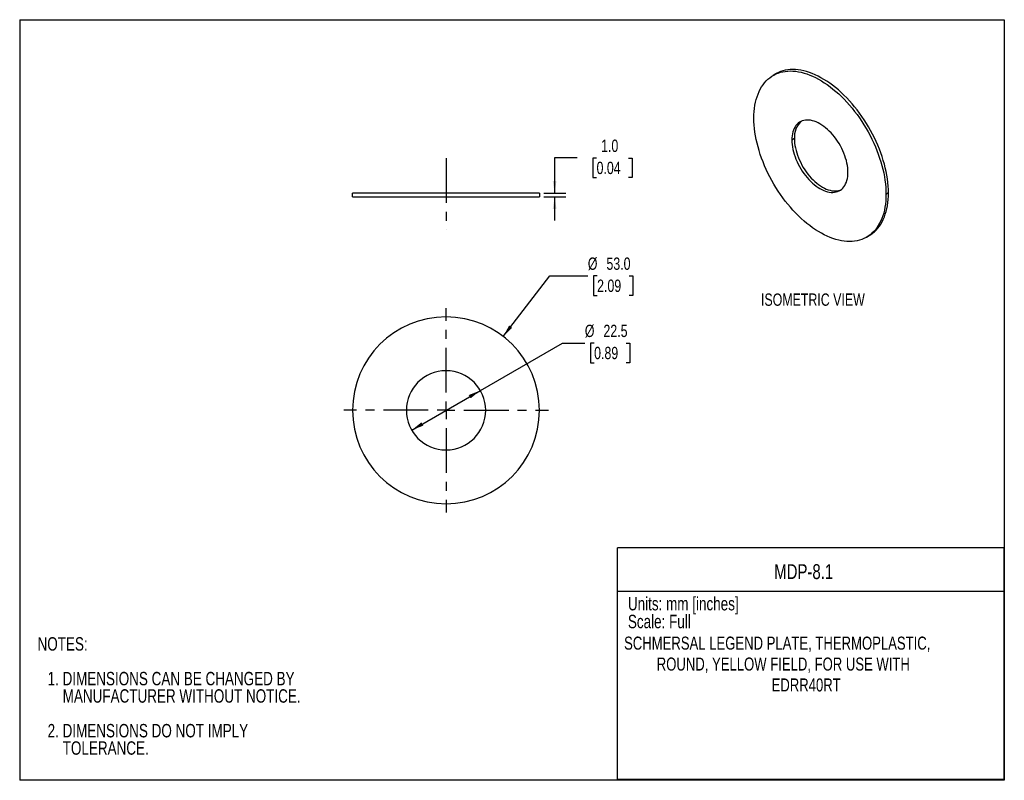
# Model space of a CAD drawing. Header units: millimetres. Extents: x 0 to 279, y 0 to 216.
import ezdxf
from ezdxf.enums import TextEntityAlignment as Align

# ---------------------------------------------------------------- set-up
doc = ezdxf.new("R2010")
doc.units = ezdxf.units.MM
doc.linetypes.add('CENTERX2', pattern=[20.32, 12.7, -2.54, 2.54, -2.54])
doc.layers.add('CENTER', color=40, linetype='CENTERX2')
doc.layers.add('DIMENSIONS', color=140, linetype='Continuous', lineweight=25)
doc.layers.add('TEXT', color=140, linetype='Continuous', lineweight=25)
doc.styles.add('SLDTEXTSTYLE0', font='TXT', dxfattribs={"width": 0.75})
doc.dimstyles.new('SLDDIMSTYLE0', dxfattribs={"dimtxt": 3.5, "dimasz": 3.5, "dimexe": 0, "dimexo": 0.0625, "dimgap": 0.875, "dimtad": 0, "dimtih": 1, "dimtoh": 1, "dimdec": 1, "dimrnd": 1e-09, "dimzin": 4, "dimdsep": 46, "dimtxsty": 'SLDTEXTSTYLE0', "dimsah": 1, "dimcen": 0, "dimadec": 0, "dimazin": 1, "dimtfac": 1, "dimtdec": 1, "dimtofl": 0, "dimtmove": 0, "dimatfit": 3, "dimfxl": 0, "dimfrac": 2, "dimtolj": 1, "dimtzin": 12, "dimarcsym": 0})
doc.dimstyles.new('SLDDIMSTYLE1', dxfattribs={"dimtxt": 3.5, "dimasz": 3.5, "dimexe": 0, "dimexo": 0.0625, "dimgap": 0.875, "dimtad": 0, "dimtih": 1, "dimtoh": 1, "dimdec": 1, "dimrnd": 1e-09, "dimzin": 12, "dimdsep": 46, "dimtxsty": 'SLDTEXTSTYLE0', "dimsah": 1, "dimcen": 0, "dimadec": 0, "dimazin": 3, "dimtfac": 1, "dimtdec": 1, "dimtofl": 0, "dimtmove": 0, "dimatfit": 3, "dimfxl": 0, "dimfrac": 2, "dimtolj": 1, "dimtzin": 12, "dimarcsym": 0})
doc.dimstyles.new('SLDDIMSTYLE2', dxfattribs={"dimtxt": 3.5, "dimasz": 3.5, "dimexe": 0, "dimexo": 0.0625, "dimgap": 0.875, "dimtad": 0, "dimtih": 1, "dimtoh": 1, "dimdec": 1, "dimrnd": 1e-09, "dimzin": 4, "dimdsep": 46, "dimtxsty": 'SLDTEXTSTYLE0', "dimsah": 1, "dimcen": 0.09, "dimadec": 0, "dimazin": 1, "dimtfac": 1, "dimtdec": 1, "dimtmove": 0, "dimatfit": 0, "dimfxl": 0, "dimfrac": 2, "dimtolj": 1, "dimtzin": 12, "dimarcsym": 0})

# ---------------------------------------------------------------- blocks, each defined once
blk = doc.blocks.new('SW_NOTE_0')
at = {"layer": 'TEXT', "color": 0, "insert": (0, 4.91), "char_height": 3.81, "attachment_point": 1, "style": 'SLDTEXTSTYLE0'}
blk.add_mtext('Scale: Full', dxfattribs=at)
blk = doc.blocks.new('SW_NOTE_0_1')
at = {"layer": 'TEXT', "color": 0, "insert": (0, 4.91), "char_height": 3.81, "attachment_point": 1, "style": 'SLDTEXTSTYLE0'}
blk.add_mtext('Units: mm [inches]', dxfattribs=at)
blk = doc.blocks.new('Block1')
at = {"layer": 'TEXT'}
for p, q in [((279.4, 65.76), (169.64, 65.76)), ((169.64, 0), (169.64, 65.76)), ((279.4, 0), (279.4, 65.76)), ((169.64, 53.4), (279.4, 53.4)), ((279.4, 0), (169.64, 0))]:
    blk.add_line(p, q, dxfattribs=at)
for name, p in [('SW_NOTE_0_1', (172.59, 46.87)), ('SW_NOTE_0', (172.59, 41.8))]:
    blk.add_blockref(name, p, dxfattribs=at)
at = {"layer": 'TEXT', "color": 140, "style": 'SLDTEXTSTYLE0', "width": 0.75}
for tag, height, p in [('AUTOATTR0', 4.23, (214.1, 55.58)), ('AUTOATTR1_0', 3.7, (171.51, 35.72)), ('AUTOATTR1_1', 3.7, (180.78, 29.78)), ('AUTOATTR1_2', 3.7, (213.37, 23.84))]:
    blk.add_attdef(tag, text='', height=height, dxfattribs=at).set_placement(p, align=Align.BOTTOM_LEFT)
blk = doc.blocks.new('SW_NOTE_0_2')
at = {"layer": 'TEXT', "color": 0, "char_height": 3.81, "attachment_point": 1, "style": 'SLDTEXTSTYLE0'}
for s, insert in [('NOTES:', (0, 4.91)), ('1. DIMENSIONS CAN BE CHANGED BY', (2.86, -4.94)), ('MANUFACTURER WITHOUT NOTICE.', (7.14, -9.87)), ('2. DIMENSIONS DO NOT IMPLY', (2.86, -19.72)), ('TOLERANCE.', (7.14, -24.65))]:
    blk.add_mtext(s, dxfattribs=dict(at, insert=insert))
blk = doc.blocks.new('_D')
at = {"layer": 'DIMENSIONS'}
for p, q in [((137.19, 125.99), (150.47, 143.18)), ((150.47, 143.18), (161.22, 143.18)), ((163.86, 143.18), (162.79, 143.18)), ((162.79, 143.18), (162.79, 137.62)), ((172.91, 143.18), (173.97, 143.18)), ((173.97, 143.18), (173.97, 137.62)), ((162.79, 137.62), (163.86, 137.62)), ((173.97, 137.62), (172.91, 137.62))]:
    blk.add_line(p, q, dxfattribs=at)
blk.add_solid([(137.19, 125.99), (139.75, 128.43), (138.9, 129.09)], dxfattribs=at)
at = {"layer": 'DIMENSIONS', "char_height": 3.5, "attachment_point": 1, "style": 'SLDTEXTSTYLE0'}
for s, insert in [('%%c', (161.22, 148.4)), ('53.0', (166.5, 148.4)), ('2.09', (163.86, 142.13))]:
    blk.add_mtext(s, dxfattribs=dict(at, insert=insert))
blk = doc.blocks.new('_D_1')
at = {"layer": 'DIMENSIONS'}
for p, q in [((130.73, 110.65), (154.02, 124.09)), ((154.02, 124.09), (160.37, 124.09)), ((163.01, 124.09), (161.94, 124.09)), ((161.94, 124.09), (161.94, 118.54)), ((172.06, 124.09), (173.13, 124.09)), ((173.13, 124.09), (173.13, 118.54)), ((161.94, 118.54), (163.01, 118.54)), ((173.13, 118.54), (172.06, 118.54)), ((111.24, 99.4), (130.73, 110.65))]:
    blk.add_line(p, q, dxfattribs=at)
for points in [[(130.73, 110.65), (127.43, 109.36), (127.96, 108.43)], [(111.24, 99.4), (114.54, 100.68), (114, 101.61)]]:
    blk.add_solid(points, dxfattribs=at)
at = {"layer": 'DIMENSIONS', "char_height": 3.5, "attachment_point": 1, "style": 'SLDTEXTSTYLE0'}
for s, insert in [('%%c', (160.37, 129.32)), ('22.5', (165.65, 129.32)), ('0.89', (163.01, 123.05))]:
    blk.add_mtext(s, dxfattribs=dict(at, insert=insert))
blk = doc.blocks.new('SW_CENTERMARKSYMBOL_0')
at = {"layer": 'CENTER', "color": 0}
for p, q in [((0, 5.08), (0, 29.04)), ((-5.08, 0), (-29.04, 0)), ((0, 0), (-2.54, 0)), ((0, 0), (0, 2.54)), ((0, 0), (0, -2.54)), ((0, 0), (2.54, 0)), ((5.08, 0), (29.04, 0)), ((0, -5.08), (0, -29.04))]:
    blk.add_line(p, q, dxfattribs=at)
blk = doc.blocks.new('_D_2')
at = {"layer": 'DIMENSIONS'}
for p, q in [((158.15, 176.66), (151.8, 176.66)), ((151.8, 176.66), (151.8, 166.66)), ((163.7, 176.63), (162.63, 176.63)), ((162.63, 176.63), (162.63, 171.08)), ((172.75, 176.63), (173.82, 176.63)), ((173.82, 176.63), (173.82, 171.08)), ((162.63, 171.08), (163.7, 171.08)), ((173.82, 171.08), (172.75, 171.08)), ((148.75, 166.66), (154.97, 166.66)), ((148.75, 165.66), (154.97, 165.66)), ((151.8, 165.66), (151.8, 158.93))]:
    blk.add_line(p, q, dxfattribs=at)
for points in [[(151.8, 166.66), (152.33, 170.16), (151.26, 170.16)], [(151.8, 165.66), (151.26, 162.16), (152.33, 162.16)]]:
    blk.add_solid(points, dxfattribs=at)
at = {"layer": 'DIMENSIONS', "char_height": 3.5, "attachment_point": 1, "style": 'SLDTEXTSTYLE0'}
for s, insert in [('1.0', (164.99, 181.86)), ('0.04', (163.7, 175.59))]:
    blk.add_mtext(s, dxfattribs=dict(at, insert=insert))

msp = doc.modelspace()

# ---------------------------------------------------------------- linework, layer by layer
at = {"color": 7, "linetype": 'Continuous'}
for p, q in [((0, 215.9), (0, 0)), ((0, 215.9), (279.4, 215.9)), ((279.4, 215.9), (279.4, 0)), ((279.4, 0), (0, 0))]:
    msp.add_line(p, q, dxfattribs=at)
for p, q in [((214.54, 200.51), (213.84, 200.1)), ((219.84, 182.15), (219.13, 181.74)), ((147.48, 166.66), (94.48, 166.66)), ((94.48, 165.66), (94.48, 166.66)), ((94.48, 165.66), (147.48, 165.66)), ((147.48, 166.66), (147.48, 165.66)), ((246.53, 166.74), (245.82, 166.33)), ((240.33, 154.2), (241.04, 154.61))]:
    msp.add_line(p, q)
at = {"flags": 128}
for points in [[(208.35, 187.97), (208.37, 188.91), (208.42, 189.84), (208.51, 190.73), (208.64, 191.61), (208.8, 192.45), (209, 193.26), (209.24, 194.05), (209.51, 194.8), (209.81, 195.51), (210.15, 196.19), (210.52, 196.83), (210.93, 197.43), (211.36, 198), (211.83, 198.52), (212.32, 199), (212.85, 199.44), (213.4, 199.83), (213.98, 200.18), (214.59, 200.49), (215.22, 200.75), (215.87, 200.96), (216.55, 201.12), (217.24, 201.24), (217.96, 201.32), (218.69, 201.34), (219.44, 201.32), (220.2, 201.25), (220.98, 201.13), (221.77, 200.97), (222.57, 200.76), (223.38, 200.5), (224.19, 200.2), (225.02, 199.85), (225.84, 199.46), (226.67, 199.02), (227.5, 198.54), (228.33, 198.02), (229.15, 197.46), (229.98, 196.86), (230.79, 196.22), (231.6, 195.54), (232.4, 194.83), (233.19, 194.08), (233.97, 193.3), (234.73, 192.49), (235.48, 191.65), (236.21, 190.78), (236.93, 189.88), (237.62, 188.96), (238.3, 188.01), (238.95, 187.04), (239.58, 186.06), (240.19, 185.05), (240.77, 184.03), (241.32, 183), (241.85, 181.96), (242.34, 180.9), (242.81, 179.84), (243.24, 178.78), (243.65, 177.71), (244.02, 176.64), (244.36, 175.57), (244.66, 174.5), (244.93, 173.44), (245.17, 172.39), (245.37, 171.34), (245.53, 170.31), (245.66, 169.29), (245.75, 168.29), (245.81, 167.3), (245.82, 166.33)], [(246.53, 166.74), (246.51, 167.71), (246.46, 168.69), (246.37, 169.7), (246.24, 170.72), (246.07, 171.75), (245.87, 172.8), (245.64, 173.85), (245.37, 174.91), (245.06, 175.98), (244.73, 177.05), (244.35, 178.12), (243.95, 179.19), (243.52, 180.25), (243.05, 181.31), (242.55, 182.37), (242.03, 183.41), (241.47, 184.44), (240.9, 185.46), (240.29, 186.47), (239.66, 187.45), (239.01, 188.42), (238.33, 189.36), (237.64, 190.29), (236.92, 191.18), (236.19, 192.05), (235.44, 192.9), (234.68, 193.71), (233.9, 194.49), (233.11, 195.24), (232.31, 195.95), (231.5, 196.63), (230.68, 197.27), (229.86, 197.87), (229.04, 198.43), (228.21, 198.95), (227.38, 199.43), (226.55, 199.87), (225.72, 200.26), (224.9, 200.6), (224.09, 200.91), (223.28, 201.16), (222.48, 201.37), (221.69, 201.54), (220.91, 201.66), (220.15, 201.73), (219.4, 201.75), (218.66, 201.72), (217.95, 201.65), (217.25, 201.53), (216.58, 201.37), (215.92, 201.15), (215.3, 200.89), (214.69, 200.59), (214.54, 200.51)], [(245.82, 166.33), (245.81, 165.38), (245.75, 164.46), (245.66, 163.56), (245.53, 162.69), (245.37, 161.85), (245.17, 161.03), (244.93, 160.25), (244.66, 159.5), (244.36, 158.79), (244.02, 158.11), (243.65, 157.47), (243.24, 156.86), (242.81, 156.3), (242.34, 155.78), (241.85, 155.3), (241.32, 154.86), (240.77, 154.47), (240.19, 154.12), (239.58, 153.81), (238.95, 153.55), (238.3, 153.34), (237.62, 153.17), (236.93, 153.05), (236.21, 152.98), (235.48, 152.96), (234.73, 152.98), (233.97, 153.05), (233.19, 153.17), (232.4, 153.33), (231.6, 153.54), (230.79, 153.8), (229.98, 154.1), (229.15, 154.45), (228.33, 154.84), (227.5, 155.28), (226.67, 155.76), (225.84, 156.28), (225.02, 156.84), (224.19, 157.44), (223.38, 158.08), (222.57, 158.75), (221.77, 159.47), (220.98, 160.22), (220.2, 161), (219.44, 161.81), (218.69, 162.65), (217.96, 163.52), (217.24, 164.42), (216.55, 165.34), (215.87, 166.29), (215.22, 167.25), (214.59, 168.24), (213.98, 169.24), (213.4, 170.26), (212.85, 171.3), (212.32, 172.34), (211.83, 173.39), (211.36, 174.45), (210.93, 175.52), (210.52, 176.59), (210.15, 177.66), (209.81, 178.73), (209.51, 179.79), (209.24, 180.86), (209, 181.91), (208.8, 182.95), (208.64, 183.99), (208.51, 185.01), (208.42, 186.01), (208.37, 187), (208.35, 187.97)], [(235.04, 172.56), (235.02, 173.19), (234.97, 173.85), (234.87, 174.52), (234.75, 175.21), (234.58, 175.9), (234.38, 176.6), (234.15, 177.3), (233.88, 178), (233.58, 178.69), (233.26, 179.38), (232.9, 180.06), (232.51, 180.73), (232.11, 181.38), (231.67, 182.01), (231.22, 182.61), (230.75, 183.19), (230.25, 183.74), (229.75, 184.27), (229.23, 184.76), (228.7, 185.21), (228.17, 185.62), (227.63, 186), (227.09, 186.33), (226.54, 186.63), (226, 186.87), (225.47, 187.08), (224.94, 187.23), (224.42, 187.34), (223.92, 187.4), (223.43, 187.42), (222.95, 187.38), (222.5, 187.3), (222.07, 187.17), (221.66, 187), (221.27, 186.77), (220.91, 186.51), (220.59, 186.2), (220.29, 185.85), (220.02, 185.45), (219.79, 185.02), (219.59, 184.55), (219.43, 184.05), (219.3, 183.51), (219.2, 182.95), (219.15, 182.36), (219.13, 181.74)], [(219.13, 181.74), (219.15, 181.1), (219.2, 180.45), (219.3, 179.78), (219.43, 179.09), (219.59, 178.4), (219.79, 177.7), (220.02, 177), (220.29, 176.3), (220.59, 175.6), (220.91, 174.91), (221.27, 174.23), (221.66, 173.57), (222.07, 172.92), (222.5, 172.29), (222.95, 171.69), (223.43, 171.11), (223.92, 170.55), (224.42, 170.03), (224.94, 169.54), (225.47, 169.09), (226, 168.67), (226.54, 168.3), (227.09, 167.96), (227.63, 167.67), (228.17, 167.42), (228.7, 167.22), (229.23, 167.06), (229.75, 166.96), (230.25, 166.89), (230.75, 166.88), (231.22, 166.91), (231.67, 167), (232.11, 167.12), (232.51, 167.3), (232.9, 167.52), (233.26, 167.79), (233.58, 168.1), (233.88, 168.45), (234.15, 168.85), (234.38, 169.28), (234.58, 169.75), (234.75, 170.25), (234.87, 170.78), (234.97, 171.35), (235.02, 171.94), (235.04, 172.56)], [(219.84, 182.15), (219.86, 181.51), (219.91, 180.86), (220, 180.18), (220.13, 179.5), (220.3, 178.81), (220.5, 178.11), (220.73, 177.41), (221, 176.71), (221.29, 176.01), (221.62, 175.32), (221.98, 174.64), (222.36, 173.98), (222.77, 173.33), (223.2, 172.7), (223.66, 172.09), (224.13, 171.51), (224.62, 170.96), (225.13, 170.44), (225.65, 169.95), (226.17, 169.5), (226.71, 169.08), (227.25, 168.71), (227.79, 168.37), (228.34, 168.08), (228.88, 167.83), (229.41, 167.63), (229.94, 167.47), (230.46, 167.36), (230.96, 167.3), (231.45, 167.29), (231.93, 167.32), (232.38, 167.4), (232.81, 167.53), (233.05, 167.63)], [(241.04, 154.61), (241.47, 154.87), (242.03, 155.27), (242.55, 155.71), (243.05, 156.19), (243.52, 156.71), (243.95, 157.27), (244.35, 157.87), (244.73, 158.52), (245.06, 159.19), (245.37, 159.91), (245.64, 160.66), (245.87, 161.44), (246.07, 162.25), (246.24, 163.1), (246.37, 163.97), (246.46, 164.87), (246.51, 165.79), (246.53, 166.74)]]:
    msp.add_lwpolyline(points, dxfattribs=at)
for centre, radius, start, end in [((225.8, 182.61), 5.98, 131.6341, 184.4223), ((120.98, 105.02), 26.5, 0, 180), ((120.98, 105.02), 11.25, 0, 180), ((120.98, 105.02), 26.5, 180, 0), ((120.98, 105.02), 11.25, 180, 0)]:
    msp.add_arc(centre, radius, start, end)
at = {"layer": 'CENTER'}
msp.add_line((120.98, 176.6), (120.98, 156.23), dxfattribs=at)

# ---------------------------------------------------------------- block references
at = {"color": 7, "linetype": 'Continuous'}
ref = msp.add_blockref('Block1', (0, 0.27), dxfattribs=at)
ref.add_attrib('AUTOATTR0', 'MDP-8.1', dxfattribs={"layer": 'TEXT', "height": 4.233, "style": 'SLDTEXTSTYLE0', "width": 0.75}).set_placement((214.1, 55.85), align=Align.BOTTOM_LEFT)
ref.add_attrib('AUTOATTR1_0', 'SCHMERSAL LEGEND PLATE, THERMOPLASTIC, ', dxfattribs={"layer": 'TEXT', "height": 3.7042, "style": 'SLDTEXTSTYLE0', "width": 0.75}).set_placement((171.51, 35.98), align=Align.BOTTOM_LEFT)
ref.add_attrib('AUTOATTR1_1', 'ROUND, YELLOW FIELD, FOR USE WITH ', dxfattribs={"layer": 'TEXT', "height": 3.7042, "style": 'SLDTEXTSTYLE0', "width": 0.75}).set_placement((180.78, 30.04), align=Align.BOTTOM_LEFT)
ref.add_attrib('AUTOATTR1_2', 'EDRR40RT', dxfattribs={"layer": 'TEXT', "height": 3.704, "style": 'SLDTEXTSTYLE0', "width": 0.75}).set_placement((213.37, 24.11), align=Align.BOTTOM_LEFT)
at = {"layer": 'CENTER'}
msp.add_blockref('SW_CENTERMARKSYMBOL_0', (120.98, 105.02), dxfattribs=at)
at = {"layer": 'TEXT'}
msp.add_blockref('SW_NOTE_0_2', (5.07, 35.72), dxfattribs=at)

# ---------------------------------------------------------------- texts
at = {"layer": 'TEXT', "insert": (210.36, 138.19), "char_height": 3.5, "attachment_point": 1, "style": 'SLDTEXTSTYLE0'}
msp.add_mtext('ISOMETRIC VIEW', dxfattribs=at)

# ---------------------------------------------------------------- dimensions: what is measured, and where the dimension line sits
at = {"layer": 'DIMENSIONS'}
dim = msp.add_linear_dim(base=(151.8, 166.66), p1=(147.48, 165.66), p2=(147.48, 166.66), angle=90, dimstyle='SLDDIMSTYLE2', dxfattribs=at)
dim.commit()
dim.dimension.update_dxf_attribs({"geometry": '_D_2', "text_midpoint": (151.8, 176.66), "dimtype": 160})
for p1, p2, dimstyle, picture, middle in [((104.78, 84.05), (137.19, 125.99), 'SLDDIMSTYLE0', '_D', (168.38, 143.18)), ((130.73, 110.65), (111.24, 99.4), 'SLDDIMSTYLE1', '_D_1', (167.53, 124.09))]:
    dim = msp.add_diameter_dim_2p(p1=p1, p2=p2, dimstyle=dimstyle, dxfattribs=at)
    dim.commit()
    dim.dimension.update_dxf_attribs({"geometry": picture, "text_midpoint": middle, "dimtype": 163})

doc.saveas('drawing.dxf')
